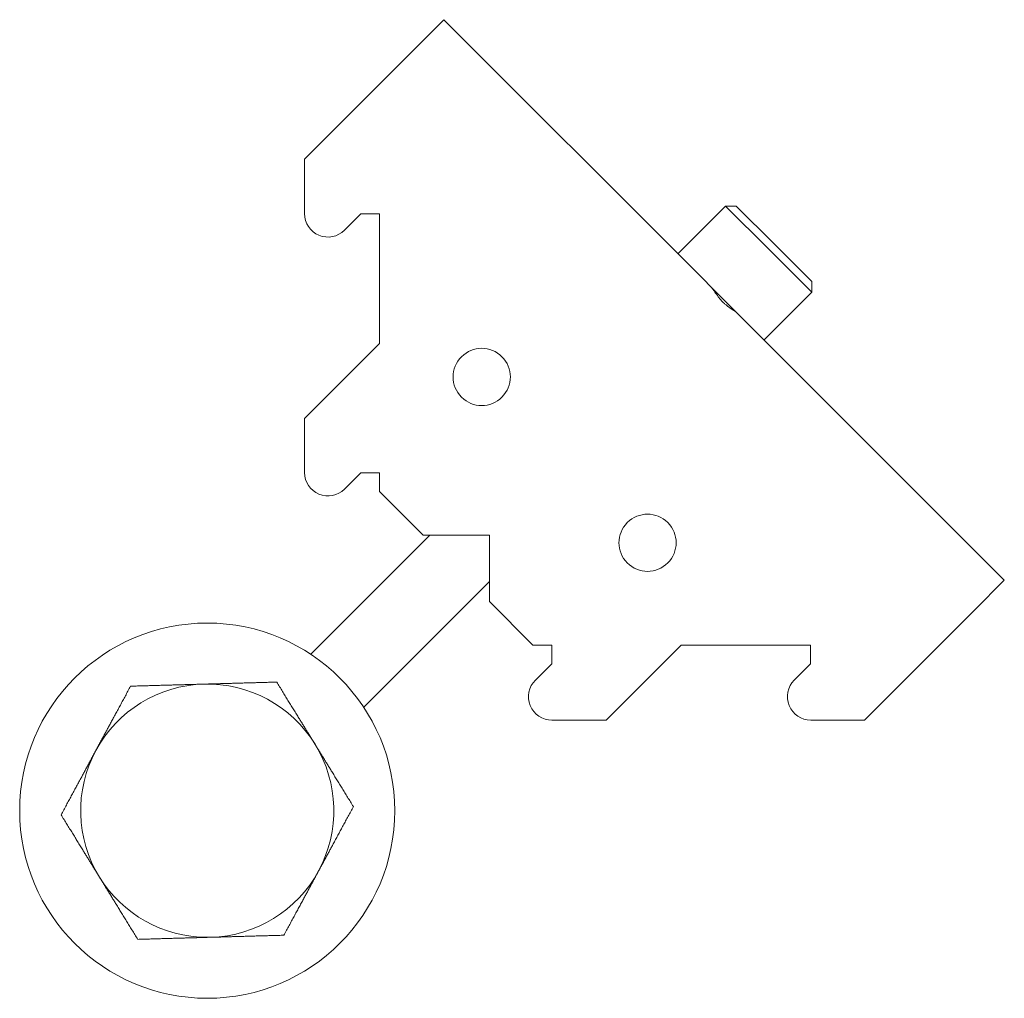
# Model space of a CAD drawing. Header units: millimetres. Extents: x -257 to -152, y -82 to 22.
import ezdxf

# ---------------------------------------------------------------- set-up
doc = ezdxf.new("R2010")
doc.units = ezdxf.units.MM

msp = doc.modelspace()

# ---------------------------------------------------------------- linework, layer by layer
at = {"color": 0, "linetype": 'Continuous', "lineweight": 0}
for p, q in [((-214.57, 19.03), (-211.39, 22.21)), ((-184.78, -4.4), (-211.39, 22.21)), ((-226.25, 7.34), (-214.57, 19.03)), ((-226.25, 7.34), (-226.25, 1.54)), ((-186.44, -2.74), (-181.35, 2.35)), ((-176.75, -2.24), (-181.35, 2.35)), ((-180.21, 2.35), (-181.35, 2.35)), ((-176.18, -1.68), (-180.21, 2.35)), ((-221.99, -0.23), (-220.25, 1.5)), ((-220.25, 1.5), (-218.25, 1.5)), ((-218.25, 1.5), (-218.25, -12.3)), ((-172.15, -5.71), (-176.18, -1.68)), ((-172.15, -6.84), (-176.75, -2.24)), ((-181.84, -7.33), (-184.78, -4.4)), ((-172.15, -5.71), (-172.15, -6.84)), ((-178.9, -10.27), (-181.84, -7.33)), ((-177.24, -11.93), (-172.15, -6.84)), ((-151.63, -37.55), (-178.9, -10.27)), ((-218.25, -12.3), (-226.25, -20.3)), ((-226.25, -20.3), (-226.25, -26.06)), ((-221.99, -27.83), (-220.25, -26.1)), ((-220.25, -26.1), (-218.25, -26.1)), ((-218.25, -26.1), (-218.25, -28.1)), ((-218.25, -28.1), (-213.61, -32.74)), ((-225.59, -45.43), (-212.9, -32.74)), ((-213.61, -32.74), (-206.54, -32.74)), ((-206.54, -32.74), (-206.54, -39.81)), ((-219.93, -51.08), (-206.54, -37.69)), ((-151.63, -37.55), (-154.81, -40.73)), ((-206.54, -39.81), (-201.89, -44.45)), ((-166.54, -52.45), (-154.81, -40.73)), ((-201.89, -44.45), (-199.89, -44.45)), ((-199.89, -44.45), (-199.89, -46.45)), ((-194.09, -52.45), (-186.09, -44.45)), ((-186.09, -44.45), (-172.29, -44.45)), ((-172.29, -44.45), (-172.29, -46.45)), ((-199.89, -46.45), (-201.63, -48.19)), ((-172.29, -46.45), (-174.03, -48.19)), ((-199.86, -52.45), (-194.09, -52.45)), ((-172.26, -52.45), (-166.54, -52.45)), ((-236.24, -75.61), (-236.62, -75.62))]:
    msp.add_line(p, q, dxfattribs=at)
for centre, radius, start, end in [((-223.75, 1.54), 2.5, 180, 315), ((-223.75, -26.06), 2.5, 180, 315), ((-199.86, -49.95), 2.5, 135, 270), ((-172.26, -49.95), 2.5, 135, 270), ((-236.62, -62.11), 13.5, 91.614, 151.614), ((-236.62, -62.11), 13.5, 31.614, 91.614), ((-236.62, -62.11), 13.5, 331.614, 31.614), ((-236.62, -62.11), 13.5, 151.614, 211.614), ((-236.62, -62.11), 13.5, 211.614, 270), ((-236.62, -62.11), 13.5, 271.614, 331.614), ((-236.62, -62.11), 13.5, 270, 271.614)]:
    msp.add_arc(centre, radius, start, end, dxfattribs=at)
at = {"color": 0, "linetype": 'Continuous', "lineweight": 0, "extrusion": (0, 0, -1)}
for centre, radius, start, end in [((207.35, -15.87), 3.05, 45, 225), ((207.35, -15.87), 3.05, 225, 45), ((189.67, -33.55), 3.05, 45, 225), ((189.67, -33.55), 3.05, 225, 45), ((236.62, -62.11), 20, 270, 90), ((236.62, -62.11), 20, 90, 270)]:
    msp.add_arc(centre, radius, start, end, dxfattribs=at)
at = {"color": 0, "linetype": 'Continuous', "lineweight": 0}
msp.add_open_spline([(-182.94, -6.23), (-182.85, -6.32), (-182.76, -6.43), (-182.59, -6.67), (-182.5, -6.79), (-182.29, -7.11), (-182.16, -7.29), (-181.99, -7.52), (-181.92, -7.59), (-181.8, -7.73), (-181.74, -7.8), (-181.61, -7.93), (-181.54, -7.99), (-181.4, -8.12), (-181.32, -8.18), (-181.1, -8.35), (-180.93, -8.48), (-180.6, -8.7), (-180.48, -8.78), (-180.23, -8.96), (-180.12, -9.05), (-180.03, -9.15)], degree=3, knots=[0, 0, 0, 0, 0.0724693, 0.0724693, 0.1358567, 0.1358567, 0.2229331, 0.2229331, 0.2644803, 0.2644803, 0.3029978, 0.3029978, 0.3414766, 0.3414766, 0.3828508, 0.3828508, 0.4672082, 0.4672082, 0.5286048, 0.5286048, 0.598872, 0.598872, 0.598872, 0.598872], dxfattribs=at)
for points, weights in [([(-244.79, -48.84), (-246.78, -52.51), (-248.5, -55.69)], [1.28546882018, 1.38490017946, 1.38490017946]), ([(-237, -48.62), (-240.61, -48.72), (-244.79, -48.84)], [1.38490017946, 1.38490017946, 1.28546882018]), ([(-229.21, -48.4), (-233.38, -48.52), (-237, -48.62)], [1.28546882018, 1.38490017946, 1.38490017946]), ([(-225.12, -55.04), (-227.02, -51.96), (-229.21, -48.4)], [1.38490017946, 1.38490017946, 1.28546882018]), ([(-221.04, -61.67), (-223.23, -58.12), (-225.12, -55.04)], [1.28546882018, 1.38490017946, 1.38490017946]), ([(-248.5, -55.69), (-250.21, -58.88), (-252.2, -62.55)], [1.38490017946, 1.38490017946, 1.28546882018]), ([(-224.74, -68.53), (-223.02, -65.35), (-221.04, -61.67)], [1.38490017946, 1.38490017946, 1.28546882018]), ([(-252.2, -62.55), (-250.01, -66.11), (-248.11, -69.19)], [1.28546882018, 1.38490017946, 1.38490017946]), ([(-248.11, -69.19), (-246.22, -72.27), (-244.03, -75.83)], [1.38490017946, 1.38490017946, 1.28546882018]), ([(-228.45, -75.39), (-226.46, -71.71), (-224.74, -68.53)], [1.28546882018, 1.38490017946, 1.38490017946]), ([(-236.24, -75.61), (-232.62, -75.5), (-228.45, -75.39)], [1.38490017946, 1.38490017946, 1.28546882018]), ([(-244.03, -75.83), (-240.06, -75.71), (-236.62, -75.62)], [1.28546882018, 1.37967307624, 1.38462539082])]:
    msp.add_rational_spline(points, weights, degree=2, dxfattribs=at)

doc.saveas('drawing.dxf')
